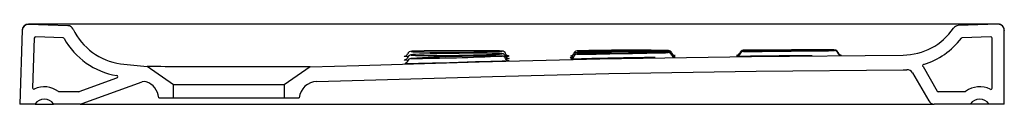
# Model space of a CAD drawing. Header units: millimetres. Extents: x 1070.547 to 1071.347, y 1508.502 to 1508.567.
import ezdxf

# ---------------------------------------------------------------- set-up
doc = ezdxf.new("R2010")
doc.units = ezdxf.units.MM
doc.layers.add('SANINDUSA', color=3, linetype='Continuous')

msp = doc.modelspace()

# ---------------------------------------------------------------- linework, layer by layer
at = {"layer": 'SANINDUSA'}
for p, q in [((1070.54876, 1508.56234), (1070.54667, 1508.50247)), ((1070.5858, 1508.5661), (1070.55392, 1508.56716)), ((1071.3415, 1508.56723), (1071.30927, 1508.56616)), ((1071.34667, 1508.56247), (1071.34667, 1508.56223)), ((1071.34667, 1508.50247), (1071.34667, 1508.56223)), ((1070.55854, 1508.556), (1070.55713, 1508.5156)), ((1070.58195, 1508.55622), (1070.55958, 1508.55697)), ((1071.33564, 1508.55703), (1071.31254, 1508.55626)), ((1071.33667, 1508.51534), (1071.33667, 1508.55603)), ((1070.93866, 1508.5454), (1070.93825, 1508.54546)), ((1070.9384, 1508.54536), (1070.93866, 1508.5454)), ((1071.07364, 1508.545), (1071.07334, 1508.54502)), ((1071.07366, 1508.54595), (1071.07342, 1508.54596)), ((1071.07348, 1508.54498), (1071.07364, 1508.545)), ((1071.07352, 1508.54593), (1071.07366, 1508.54595)), ((1070.93863, 1508.54332), (1070.93815, 1508.54341)), ((1070.93859, 1508.54144), (1070.93825, 1508.54147)), ((1070.93827, 1508.54324), (1070.93863, 1508.54332)), ((1070.93842, 1508.54142), (1070.93859, 1508.54144)), ((1071.07725, 1508.54033), (1071.07861, 1508.54033)), ((1071.07888, 1508.54033), (1071.07934, 1508.54031)), ((1070.62857, 1508.53524), (1070.65023, 1508.53293)), ((1070.67167, 1508.51792), (1070.65023, 1508.53293)), ((1070.78267, 1508.53262), (1070.76167, 1508.51792)), ((1071.26446, 1508.53023), (1071.26743, 1508.53032)), ((1071.28069, 1508.53283), (1071.29215, 1508.51297)), ((1070.59507, 1508.51253), (1070.62567, 1508.52367)), ((1070.5975, 1508.50277), (1070.64615, 1508.52048)), ((1071.27203, 1508.52783), (1071.28523, 1508.50497)), ((1070.59473, 1508.51247), (1070.57868, 1508.51247)), ((1070.76167, 1508.51792), (1070.67167, 1508.51792)), ((1070.67167, 1508.50747), (1070.67167, 1508.51792)), ((1070.76167, 1508.51792), (1070.76167, 1508.50747)), ((1071.31466, 1508.51247), (1071.29302, 1508.51247)), ((1070.65967, 1508.50747), (1070.65966, 1508.5076)), ((1070.65967, 1508.50747), (1070.67167, 1508.50747)), ((1070.67167, 1508.50747), (1070.76167, 1508.50747)), ((1070.76167, 1508.50747), (1070.77367, 1508.50747)), ((1070.55917, 1508.50247), (1070.54667, 1508.50247)), ((1070.55917, 1508.50247), (1070.57417, 1508.50247)), ((1070.59579, 1508.50247), (1070.57417, 1508.50247)), ((1070.59579, 1508.50247), (1071.28956, 1508.50247)), ((1071.31917, 1508.50247), (1071.28956, 1508.50247)), ((1071.33417, 1508.50247), (1071.31917, 1508.50247)), ((1071.34667, 1508.50247), (1071.33417, 1508.50247))]:
    msp.add_line(p, q, dxfattribs=at)
at = {"layer": 'SANINDUSA', "flags": 128}
for points in [[(1071.34167, 1508.56747), (1071.1645, 1508.56732), (1070.95923, 1508.56725), (1070.75396, 1508.56731), (1070.55377, 1508.56746)], [(1070.86556, 1508.54527), (1070.86487, 1508.54521), (1070.86466, 1508.54515), (1070.86486, 1508.54508), (1070.86504, 1508.54507)], [(1070.86504, 1508.54507), (1070.866, 1508.54498), (1070.8682, 1508.54488), (1070.87128, 1508.5448), (1070.87532, 1508.54473), (1070.87998, 1508.54467), (1070.8854, 1508.54464), (1070.89112, 1508.54463), (1070.89731, 1508.54464), (1070.90345, 1508.54467), (1070.90972, 1508.54472), (1070.91558, 1508.54478), (1070.92122, 1508.54486), (1070.92615, 1508.54495), (1070.93051, 1508.54504), (1070.93395, 1508.54513), (1070.93655, 1508.54522), (1070.93811, 1508.54531), (1070.9384, 1508.54536)], [(1070.93825, 1508.54546), (1070.93815, 1508.54547), (1070.93659, 1508.54554), (1070.93409, 1508.5456), (1070.93059, 1508.54566), (1070.92637, 1508.5457), (1070.92132, 1508.54573), (1070.91586, 1508.54575), (1070.90984, 1508.54576), (1070.90375, 1508.54576), (1070.89743, 1508.54574), (1070.89141, 1508.54572), (1070.88551, 1508.54568), (1070.88022, 1508.54563), (1070.8754, 1508.54557), (1070.87145, 1508.5455), (1070.86825, 1508.54541), (1070.86608, 1508.54532), (1070.86556, 1508.54527)], [(1071.07354, 1508.54422), (1071.07362, 1508.54422), (1071.0735, 1508.54423), (1071.07311, 1508.54424), (1071.07155, 1508.54424), (1071.06904, 1508.54422), (1071.06553, 1508.54419), (1071.06131, 1508.54415), (1071.05626, 1508.54409), (1071.05079, 1508.54401), (1071.04477, 1508.54393), (1071.03868, 1508.54383), (1071.03236, 1508.54372), (1071.02633, 1508.54361), (1071.02043, 1508.54348), (1071.01514, 1508.54336), (1071.01032, 1508.54324), (1071.00637, 1508.54313), (1071.00318, 1508.54303), (1071.00102, 1508.54295), (1070.99981, 1508.54288), (1070.99972, 1508.54287), (1070.99961, 1508.54285), (1070.99969, 1508.54285), (1070.99981, 1508.54284), (1071.00095, 1508.54283), (1071.00316, 1508.54285), (1071.00624, 1508.54289), (1071.01028, 1508.54296), (1071.01495, 1508.54304), (1071.02037, 1508.54315), (1071.0261, 1508.54326), (1071.0323, 1508.54338), (1071.03844, 1508.5435), (1071.04471, 1508.54362), (1071.05058, 1508.54373), (1071.05621, 1508.54384), (1071.06113, 1508.54393), (1071.06549, 1508.54402), (1071.06892, 1508.54409), (1071.07152, 1508.54415), (1071.07308, 1508.54419), (1071.07354, 1508.54422)], [(1070.99984, 1508.54419), (1070.99963, 1508.54414), (1070.99983, 1508.5441), (1070.99985, 1508.54409)], [(1070.99983, 1508.54568), (1070.99966, 1508.54565), (1070.9998, 1508.54562)], [(1071.20827, 1508.54584), (1071.20813, 1508.54584), (1071.20656, 1508.54583), (1071.20405, 1508.54582), (1071.20054, 1508.5458), (1071.19632, 1508.54577), (1071.19126, 1508.54573), (1071.1858, 1508.54569), (1071.17977, 1508.54564), (1071.17369, 1508.54558), (1071.16736, 1508.54552), (1071.16134, 1508.54546), (1071.15544, 1508.54539), (1071.15015, 1508.54533), (1071.14534, 1508.54527), (1071.14139, 1508.54521), (1071.1382, 1508.54516), (1071.13604, 1508.54512), (1071.13484, 1508.54509), (1071.13467, 1508.54508), (1071.13463, 1508.54508), (1071.13467, 1508.54508), (1071.13484, 1508.54507), (1071.13598, 1508.54508), (1071.13819, 1508.54509), (1071.14128, 1508.54512), (1071.14532, 1508.54517), (1071.14999, 1508.54522), (1071.15542, 1508.54528), (1071.16115, 1508.54534), (1071.16734, 1508.54541), (1071.17348, 1508.54547), (1071.17975, 1508.54554), (1071.18561, 1508.5456), (1071.19124, 1508.54565), (1071.19617, 1508.5457), (1071.20053, 1508.54575), (1071.20396, 1508.54578), (1071.20655, 1508.54581), (1071.2081, 1508.54583), (1071.20864, 1508.54584), (1071.20864, 1508.54584)], [(1071.2086, 1508.54606), (1071.20865, 1508.54606), (1071.20858, 1508.54607), (1071.20814, 1508.54607), (1071.20657, 1508.54608), (1071.20407, 1508.54608), (1071.20056, 1508.54607), (1071.19633, 1508.54606), (1071.19128, 1508.54605), (1071.18582, 1508.54603), (1071.17979, 1508.546), (1071.17371, 1508.54597), (1071.16738, 1508.54594), (1071.16136, 1508.5459), (1071.15546, 1508.54585), (1071.15017, 1508.54581), (1071.14536, 1508.54576), (1071.14141, 1508.54571), (1071.13822, 1508.54566), (1071.13605, 1508.54562), (1071.13485, 1508.54558), (1071.13474, 1508.54557), (1071.13464, 1508.54556), (1071.13472, 1508.54555), (1071.13485, 1508.54554), (1071.13599, 1508.54552), (1071.1382, 1508.54552), (1071.14128, 1508.54552), (1071.14533, 1508.54553), (1071.14999, 1508.54556), (1071.15542, 1508.54559), (1071.16115, 1508.54563), (1071.16734, 1508.54568), (1071.17348, 1508.54573), (1071.17975, 1508.54578), (1071.18561, 1508.54583), (1071.19125, 1508.54588), (1071.19617, 1508.54592), (1071.20053, 1508.54596), (1071.20396, 1508.546), (1071.20656, 1508.54602), (1071.20811, 1508.54605), (1071.2086, 1508.54606)], [(1071.20862, 1508.54634), (1071.20866, 1508.54634), (1071.20861, 1508.54634), (1071.20815, 1508.54635), (1071.20658, 1508.54636), (1071.20408, 1508.54636), (1071.20056, 1508.54637), (1071.19634, 1508.54637), (1071.19129, 1508.54637), (1071.18583, 1508.54636), (1071.1798, 1508.54636), (1071.17371, 1508.54635), (1071.16739, 1508.54634), (1071.16137, 1508.54633), (1071.15547, 1508.54631), (1071.15018, 1508.54629), (1071.14537, 1508.54627), (1071.14142, 1508.54625), (1071.13823, 1508.54622), (1071.13607, 1508.54619), (1071.13487, 1508.54617), (1071.13474, 1508.54616), (1071.13466, 1508.54615), (1071.13472, 1508.54615), (1071.13486, 1508.54614), (1071.13601, 1508.54612), (1071.13822, 1508.5461), (1071.1413, 1508.54609), (1071.14534, 1508.54609), (1071.15001, 1508.54609), (1071.15544, 1508.5461), (1071.16117, 1508.54611), (1071.16736, 1508.54613), (1071.1735, 1508.54615), (1071.17977, 1508.54618), (1071.18563, 1508.5462), (1071.19126, 1508.54623), (1071.19618, 1508.54625), (1071.20054, 1508.54628), (1071.20397, 1508.5463), (1071.20657, 1508.54631), (1071.20812, 1508.54633), (1071.20862, 1508.54634)], [(1070.78267, 1508.53262), (1070.82221, 1508.53371), (1070.92006, 1508.53663), (1071.01793, 1508.53906), (1071.14114, 1508.54109), (1071.26438, 1508.54223)], [(1070.86004, 1508.54099), (1070.85925, 1508.54106), (1070.85904, 1508.54116), (1070.85943, 1508.54122)], [(1070.86035, 1508.53798), (1070.85926, 1508.53812), (1070.85905, 1508.53827), (1070.85971, 1508.53844), (1070.86002, 1508.53847)], [(1070.85943, 1508.54122), (1070.8597, 1508.54126), (1070.85977, 1508.54127)], [(1070.94435, 1508.53758), (1070.94434, 1508.53757), (1070.94359, 1508.5375), (1070.94161, 1508.53739), (1070.93858, 1508.53727), (1070.9344, 1508.53713), (1070.92941, 1508.53697), (1070.92349, 1508.53679), (1070.91712, 1508.5366), (1070.91012, 1508.53639), (1070.90308, 1508.53618), (1070.8958, 1508.53597), (1070.88888, 1508.53578), (1070.88214, 1508.53559), (1070.87613, 1508.53544), (1070.87068, 1508.53531), (1070.86627, 1508.53523), (1070.86274, 1508.53519), (1070.86052, 1508.5352), (1070.85952, 1508.53524)], [(1070.86183, 1508.5374), (1070.86178, 1508.5372), (1070.86141, 1508.53653), (1070.86097, 1508.53606), (1070.86056, 1508.53576), (1070.86022, 1508.53558), (1070.85998, 1508.53549), (1070.85981, 1508.53544), (1070.85974, 1508.53543), (1070.85975, 1508.53543)], [(1070.86185, 1508.54028), (1070.86182, 1508.54014), (1070.86145, 1508.53947), (1070.86102, 1508.53901), (1070.86064, 1508.53872), (1070.86033, 1508.53856), (1070.86012, 1508.53848), (1070.86, 1508.53844), (1070.86001, 1508.53844)], [(1070.86211, 1508.54087), (1070.86049, 1508.54095), (1070.86004, 1508.54099)], [(1070.86205, 1508.53788), (1070.8605, 1508.53796), (1070.86035, 1508.53798)], [(1070.8648, 1508.53952), (1070.86459, 1508.53946), (1070.86478, 1508.53942), (1070.86483, 1508.53941)], [(1070.86585, 1508.54254), (1070.86485, 1508.5424), (1070.86463, 1508.5423), (1070.86482, 1508.54221), (1070.86529, 1508.54215)], [(1070.86529, 1508.54215), (1070.86596, 1508.54207), (1070.86815, 1508.54196), (1070.87122, 1508.54187), (1070.87524, 1508.54182), (1070.8799, 1508.5418), (1070.88531, 1508.54182), (1070.89104, 1508.54187), (1070.89723, 1508.54195), (1070.90337, 1508.54205), (1070.90964, 1508.54218), (1070.91551, 1508.54232), (1070.92115, 1508.54247), (1070.92608, 1508.54263), (1070.93045, 1508.54278), (1070.93389, 1508.54293), (1070.93651, 1508.54307), (1070.93808, 1508.5432), (1070.93827, 1508.54324)], [(1070.93815, 1508.54341), (1070.93812, 1508.54342), (1070.93658, 1508.5435), (1070.93408, 1508.54357), (1070.93059, 1508.54363), (1070.92638, 1508.54366), (1070.92133, 1508.54367), (1070.91588, 1508.54367), (1070.90986, 1508.54364), (1070.90378, 1508.5436), (1070.89746, 1508.54353), (1070.89143, 1508.54344), (1070.88552, 1508.54333), (1070.88023, 1508.54321), (1070.8754, 1508.54306), (1070.87144, 1508.54291), (1070.86824, 1508.54274), (1070.86606, 1508.54257), (1070.86585, 1508.54254)], [(1070.94357, 1508.5395), (1070.94358, 1508.5395), (1070.94348, 1508.53953), (1070.94327, 1508.53958), (1070.94294, 1508.53972), (1070.94249, 1508.53999), (1070.94198, 1508.54046), (1070.94154, 1508.54116), (1070.94144, 1508.54151)], [(1070.94385, 1508.53762), (1070.94385, 1508.53762), (1070.94378, 1508.53762), (1070.9436, 1508.53766), (1070.94334, 1508.53772), (1070.94297, 1508.53787), (1070.94242, 1508.5382), (1070.9419, 1508.53871), (1070.94147, 1508.53944), (1070.94146, 1508.53948)], [(1070.94371, 1508.5415), (1070.94371, 1508.54149), (1070.94363, 1508.54151), (1070.94344, 1508.54155), (1070.94315, 1508.54165), (1070.94273, 1508.54186), (1070.94221, 1508.54226), (1070.94171, 1508.54288), (1070.94149, 1508.54343)], [(1070.94368, 1508.53927), (1070.94356, 1508.53925), (1070.94167, 1508.5391)], [(1070.94289, 1508.53764), (1070.94381, 1508.53763), (1070.94435, 1508.53758)], [(1070.94352, 1508.53952), (1070.94381, 1508.5395), (1070.94434, 1508.5394)], [(1070.94434, 1508.5394), (1070.94433, 1508.53938), (1070.94368, 1508.53927)], [(1070.94433, 1508.54142), (1070.94432, 1508.54141), (1070.94375, 1508.54134)], [(1070.99426, 1508.54001), (1070.99406, 1508.54009), (1070.99432, 1508.54012)], [(1070.99638, 1508.53993), (1070.99549, 1508.53995), (1070.99426, 1508.54001)], [(1071.07852, 1508.54111), (1071.07882, 1508.54109), (1071.07889, 1508.54109), (1071.07883, 1508.5411), (1071.07865, 1508.54113), (1071.0784, 1508.54119), (1071.07803, 1508.54133), (1071.07748, 1508.54165), (1071.07696, 1508.54215), (1071.07652, 1508.54286), (1071.07648, 1508.54301)], [(1071.07899, 1508.54102), (1071.07856, 1508.54099), (1071.07745, 1508.54095)], [(1071.07824, 1508.54202), (1071.0788, 1508.542), (1071.07933, 1508.54197)], [(1071.07854, 1508.54033), (1071.07895, 1508.54033), (1071.07906, 1508.54032)], [(1071.07933, 1508.54106), (1071.07932, 1508.54105), (1071.07899, 1508.54102)], [(1071.07933, 1508.54197), (1071.07932, 1508.54196), (1071.07909, 1508.54195)], [(1071.21224, 1508.54188), (1071.21379, 1508.54189), (1071.21383, 1508.54189)], [(1070.78267, 1508.53262), (1070.78204, 1508.53262), (1070.78013, 1508.53262), (1070.7784, 1508.53262), (1070.77625, 1508.53262), (1070.77361, 1508.53263), (1070.77054, 1508.53263), (1070.76719, 1508.53263), (1070.76349, 1508.53263), (1070.75934, 1508.53263), (1070.75488, 1508.53264), (1070.75028, 1508.53264), (1070.74544, 1508.53264), (1070.74026, 1508.53264), (1070.7349, 1508.53265), (1070.72956, 1508.53265), (1070.72414, 1508.53266), (1070.7185, 1508.53266), (1070.71285, 1508.53267), (1070.70738, 1508.53267), (1070.70197, 1508.53268), (1070.69651, 1508.53269), (1070.69119, 1508.5327), (1070.68619, 1508.53271), (1070.6814, 1508.53272), (1070.67672, 1508.53274), (1070.67234, 1508.53276), (1070.66837, 1508.53278), (1070.66474, 1508.5328), (1070.66137, 1508.53282), (1070.65842, 1508.53284), (1070.65595, 1508.53286), (1070.65391, 1508.53289), (1070.65226, 1508.5329), (1070.65109, 1508.53292), (1070.65045, 1508.53293), (1070.65023, 1508.53293)], [(1070.78818, 1508.52076), (1070.83595, 1508.52212), (1070.9307, 1508.52492), (1071.02546, 1508.52721), (1071.14495, 1508.52914), (1071.26446, 1508.53023)], [(1070.64944, 1508.52053), (1070.64778, 1508.52078), (1070.64615, 1508.52048)]]:
    msp.add_lwpolyline(points, dxfattribs=at)
at = {"layer": 'SANINDUSA'}
for centre, radius, start, end in [((1070.55376, 1508.56216), 0.005, 88.06379, 178), ((1070.55377, 1508.56246), 0.005, 89.94668, 177.99999), ((1070.58563, 1508.56111), 0.005, 25.51213, 88.14177), ((1070.63527, 1508.58479), 0.05, 205.51213, 262.30484), ((1071.26406, 1508.59223), 0.05, 270.37383, 325.60465), ((1071.30944, 1508.56116), 0.005, 91.86278, 145.60528), ((1071.34167, 1508.56223), 0.005, 0, 91.94141), ((1071.34167, 1508.56247), 0.005, 0.0004, 90.05352), ((1070.55954, 1508.55597), 0.001, 88.10242, 178), ((1070.58191, 1508.55523), 0.001, 28.99503, 88.10242), ((1070.63527, 1508.58479), 0.06, 208.99503, 260.62038), ((1071.26406, 1508.59223), 0.06, 286.4404, 322.69621), ((1071.31258, 1508.55526), 0.001, 91.90244, 142.69621), ((1071.33567, 1508.55603), 0.001, 0.00001, 91.90244), ((1070.86504, 1508.54182), 0.00345, 87.07002, 156.94102), ((1070.93855, 1508.54234), 0.0031, 20.02589, 89.03987), ((1070.99969, 1508.54119), 0.00297, 94.83293, 161.74332), ((1070.99963, 1508.54277), 0.00289, 92.94842, 162.33611), ((1071.02868, 1510.42908), 1.88368, 269.1214, 271.3641), ((1071.04484, 1506.40071), 2.14544, 89.23676, 91.20203), ((1071.05409, 1506.99868), 1.54647, 89.28647, 92.01024), ((1071.01498, 1510.34135), 1.79732, 269.51765, 271.86526), ((1071.07363, 1508.54201), 0.00301, 19.68413, 88.73153), ((1071.07365, 1508.54298), 0.00298, 18.98636, 87.74527), ((1071.07368, 1508.54127), 0.00295, 19.90858, 86.72045), ((1071.12906, 1508.54509), 0.00295, 276.49417, 341.70594), ((1071.13465, 1508.54321), 0.00294, 95.03842, 161.23636), ((1071.13465, 1508.54261), 0.00295, 94.97532, 161.17086), ((1071.1346, 1508.54222), 0.00286, 95.55834, 162.80651), ((1071.2087, 1508.54314), 0.00292, 18.7615, 85.35444), ((1071.2087, 1508.54342), 0.00292, 18.64815, 84.80306), ((1071.20868, 1508.54286), 0.00297, 20.11438, 84.52232), ((1071.21426, 1508.54502), 0.00292, 198.69127, 267.02413), ((1071.21426, 1508.54527), 0.00291, 198.50934, 267.33866), ((1070.85919, 1508.54396), 0.00278, 282.03589, 343.26882), ((1070.86475, 1508.53645), 0.00305, 95.26587, 161.90361), ((1070.8653, 1508.53877), 0.00376, 86.85399, 156.13153), ((1070.93253, 1507.3673), 1.17418, 89.72084, 93.30702), ((1070.84683, 1510.55484), 2.0155, 270.51191, 272.60465), ((1070.93847, 1508.5402), 0.00319, 21.22072, 89.46879), ((1070.9386, 1508.5384), 0.00306, 21.32685, 89.92173), ((1070.94088, 1508.57154), 0.03034, 271.21423, 275.43901), ((1070.99629, 1508.56382), 0.02233, 264.71236, 270.6884), ((1070.99407, 1508.54162), 0.00287, 278.41206, 343.73176), ((1071.07902, 1506.12284), 2.41741, 90.38013, 92.00364), ((1070.99411, 1508.54454), 0.00289, 279.1853, 342.07843), ((1070.99412, 1508.54294), 0.00284, 280.91437, 343.30415), ((1070.99961, 1508.53999), 0.00287, 94.7488, 163.34508), ((1071.07923, 1508.54324), 0.00292, 199.33505, 266.31218), ((1071.07923, 1508.54486), 0.00288, 198.57168, 264.10166), ((1071.21768, 1503.6169), 4.92491, 90.31639, 91.03113), ((1071.13059, 1508.56985), 0.02776, 267.07165, 270.38703), ((1071.13036, 1508.56266), 0.0212, 266.82061, 270.62319), ((1071.12906, 1508.54392), 0.0029, 277.21444, 343.00525), ((1071.12906, 1508.54447), 0.00295, 277.25204, 341.73743), ((1071.21426, 1508.54481), 0.00293, 198.87138, 268.32004), ((1071.2677, 1508.52533), 0.005, 29.99908, 93.11743), ((1071.28132, 1508.53372), 0.001, 106.4404, 211.64663), ((1071.2677, 1508.52533), 0.015, 29.99908, 31.64663), ((1070.62533, 1508.52461), 0.001, 290, 80.62038), ((1070.64471, 1508.50629), 0.015, 4.99999, 71.65578), ((1070.78857, 1508.50576), 0.015, 91.48621, 173.4549), ((1070.55813, 1508.51556), 0.001, 178, 295.22303), ((1070.56667, 1508.49744), 0.01903, 53.15991, 115.22303), ((1070.57868, 1508.51347), 0.001, 233.15991, 270), ((1070.59473, 1508.51347), 0.001, 270, 290), ((1071.29302, 1508.51347), 0.001, 210.00005, 270), ((1071.31466, 1508.51347), 0.001, 270, 306.84009), ((1071.32667, 1508.49744), 0.01903, 63.30132, 126.84009), ((1071.33567, 1508.51534), 0.001, 243.30132, 0.00001), ((1070.56667, 1508.49744), 0.00903, 33.85503, 146.14497), ((1071.28956, 1508.50747), 0.005, 210, 270), ((1071.32667, 1508.49744), 0.00903, 33.85503, 146.14497), ((1070.59579, 1508.50747), 0.005, 270, 290)]:
    msp.add_arc(centre, radius, start, end, dxfattribs=at)

doc.saveas('drawing.dxf')
